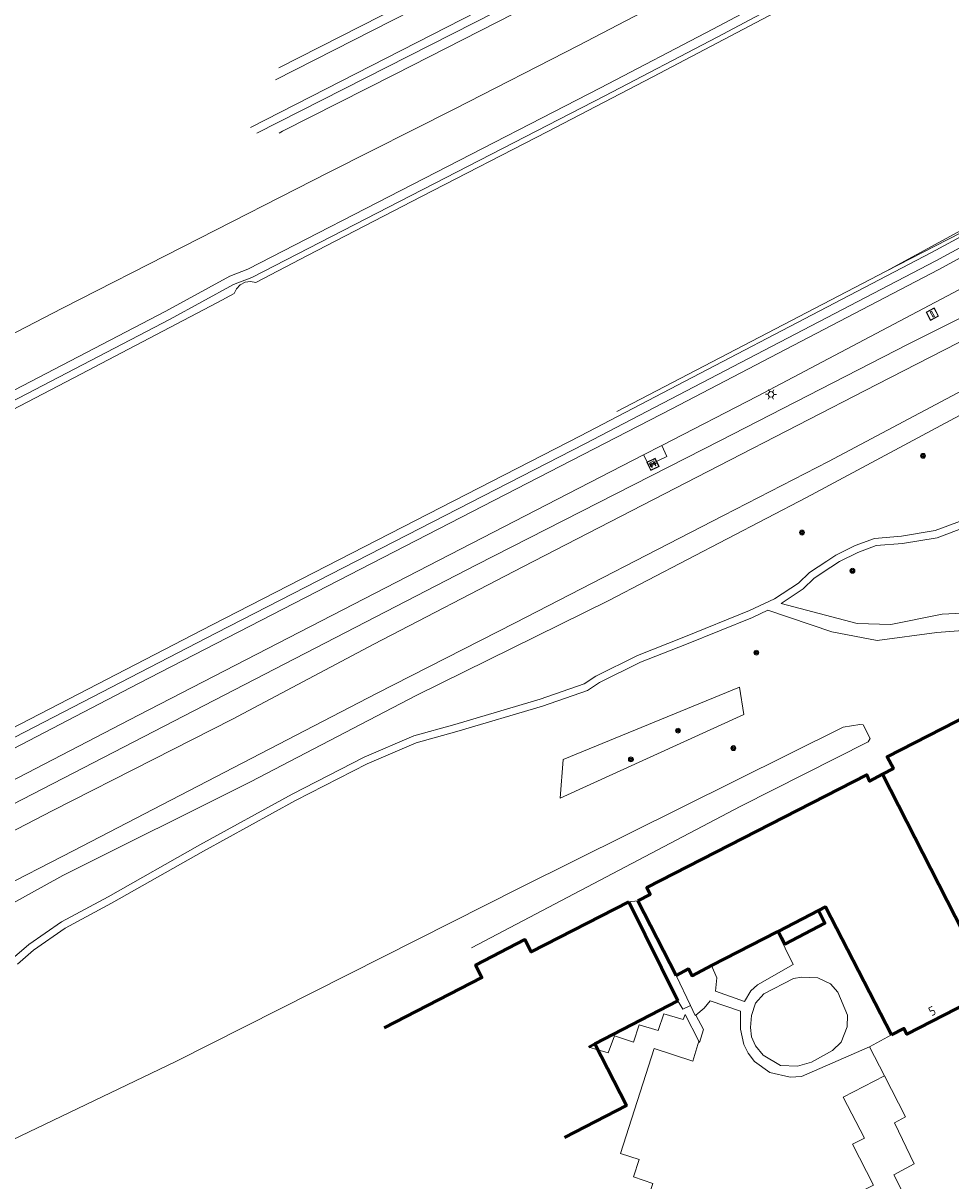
# Model space of a CAD drawing. Header units: metres. Extents: x 94279 to 96109, y 461866 to 463040.
# Tile 7 of 175: x 94487 to 94589, y 462273 to 462399. Entities that reach past the tile are written whole.
import ezdxf
from ezdxf.enums import TextEntityAlignment as Align

# ---------------------------------------------------------------- set-up
doc = ezdxf.new("R2010")
doc.units = ezdxf.units.M
doc.layers.get('0').update_dxf_attribs({"linetype": 'CONTINUOUS'})
for name, color, linetype, lineweight in [('B_BEBOUWINGSGRENS_0', 132, 'CONTINUOUS', 50), ('B_LUIFEL_1', 132, 'CONTINUOUS', 50), ('B_OVERBOUWLIJN_LIJN_1', 132, 'CONTINUOUS', 50), ('B_TUSSENMUUR_0', 132, 'CONTINUOUS', 50), ('G_GRENS_ALGEMEEN_0', 251, 'CONTINUOUS', 13), ('Q_BANK_0', 251, 'CONTINUOUS', 13), ('Q_BOOM_0', 251, 'CONTINUOUS', 13), ('Q_LICHTMAST_0', 251, 'CONTINUOUS', 13), ('Q_VERKEERSBORDPAAL_0', 251, 'CONTINUOUS', 13), ('T_CULTUURGRENS_0', 251, 'CONTINUOUS', 13), ('T_WALBESCHERMING_0', 251, 'CONTINUOUS', 13), ('V_WEGGRENS_0', 251, 'CONTINUOUS', 13), ('W_WALBESCHERMING_LIJN_0', 251, 'CONTINUOUS', 13), ('W_WATERGRENS_0', 251, 'CONTINUOUS', 13), ('Z_GBKN_HUISNUMMER_0', 251, 'CONTINUOUS', 13)]:
    doc.layers.add(name, color=color, linetype=linetype, lineweight=lineweight)
doc.styles.get("Standard").update_dxf_attribs({"font": 'isocp.shx'})

# ---------------------------------------------------------------- blocks, each defined once
blk = doc.blocks.new('Q_VERKEERSBORDPAAL')
for points in [[(-0.5, 0.5), (0.5, 0.5), (0.5, -0.5), (-0.5, -0.5)], [(-0.08, 0.33), (0.07, 0.33), (0.07, -0.33), (-0.08, -0.33)]]:
    blk.add_lwpolyline(points, close=True)
blk.add_lwpolyline([(-0.44, 0.46), (0.44, 0.46, -0.414214), (0.46, 0.44), (0.46, -0.44, -0.414214), (0.44, -0.46), (-0.44, -0.46, -0.414214), (-0.46, -0.44), (-0.46, 0.44), (-0.46, 0.44), (-0.46, 0.45), (-0.46, 0.45), (-0.46, 0.45), (-0.46, 0.45), (-0.46, 0.45), (-0.46, 0.45), (-0.46, 0.46), (-0.46, 0.46), (-0.46, 0.46), (-0.45, 0.46), (-0.45, 0.46), (-0.45, 0.46), (-0.45, 0.46), (-0.45, 0.46), (-0.45, 0.46), (-0.44, 0.46), (-0.44, 0.46)], format="xyb")
blk = doc.blocks.new('Q_BANK')
blk.add_lwpolyline([(-0.5, 0.5), (0.5, 0.5), (0.5, -0.5), (-0.5, -0.5)], close=True)
blk.add_lwpolyline([(-0.44, 0.46), (0.44, 0.46, -0.414214), (0.46, 0.44), (0.46, -0.44, -0.414214), (0.44, -0.46), (-0.44, -0.46, -0.414214), (-0.46, -0.44), (-0.46, 0.44), (-0.46, 0.44), (-0.46, 0.45), (-0.46, 0.45), (-0.46, 0.45), (-0.46, 0.45), (-0.46, 0.45), (-0.46, 0.45), (-0.46, 0.46), (-0.46, 0.46), (-0.46, 0.46), (-0.45, 0.46), (-0.45, 0.46), (-0.45, 0.46), (-0.45, 0.46), (-0.45, 0.46), (-0.45, 0.46), (-0.44, 0.46), (-0.44, 0.46)], format="xyb")
for points in [[(-0.27, 0.02), (-0.37, -0.08)], [(-0.18, 0.13), (-0.27, 0.13), (-0.27, 0.28)], [(-0.27, 0.28), (0.26, 0.28), (0.26, 0.13), (0.17, 0.13)], [(-0.18, 0.02), (-0.27, 0.02)], [(-0.27, 0.02), (-0.18, 0.02)], [(-0.18, 0.02), (-0.18, 0.13)], [(-0.18, 0.13), (-0.14, 0.13)], [(-0.14, 0.13), (-0.14, 0.02)], [(0.13, 0.13), (-0.14, 0.13)], [(0.13, 0.02), (-0.14, 0.02)], [(-0.14, 0.02), (0.13, 0.02)], [(0.13, 0.02), (-0.14, 0.02)], [(-0.14, 0.02), (0.13, 0.02)], [(-0.14, 0.02), (0.13, 0.02)], [(0.13, 0.02), (0.13, 0.13)], [(0.13, 0.13), (0.17, 0.13)], [(0.17, 0.13), (0.17, 0.02)], [(0.17, 0.02), (0.26, 0.02)], [(0.17, 0.02), (0.26, 0.02)], [(0.26, 0.02), (0.36, -0.08)], [(-0.24, -0.08), (-0.37, -0.08)], [(-0.19, -0.08), (-0.19, -0.27), (-0.24, -0.27), (-0.24, -0.08)], [(-0.24, -0.08), (-0.19, -0.08)], [(0.18, -0.08), (-0.19, -0.08)], [(0.23, -0.08), (0.23, -0.27), (0.18, -0.27), (0.18, -0.08)], [(0.18, -0.08), (0.23, -0.08)], [(0.36, -0.08), (0.23, -0.08)]]:
    blk.add_lwpolyline(points)
blk = doc.blocks.new('Q_LICHTMAST')
for points in [[(-0.26, 0.15), (-0.52, 0.3)], [(0, 0.3), (0, 0.6)], [(0.26, 0.15), (0.52, 0.3)], [(-0.26, -0.15), (-0.52, -0.3)], [(0, -0.3), (0, -0.6)], [(0.26, -0.15), (0.52, -0.3)]]:
    blk.add_lwpolyline(points)
blk.add_circle((0, 0), 0.3)
blk = doc.blocks.new('Q_BOOM')
for radius in [0.27, 0.18, 0.09]:
    blk.add_circle((0, 0), radius)

msp = doc.modelspace()

# ---------------------------------------------------------------- linework, layer by layer
at = {"layer": 'B_BEBOUWINGSGRENS_0'}
for p, q in [((94558.85, 462292.53), (94553.51, 462303.31)), ((94554.47, 462303.43), (94558.67, 462295.3)), ((94569.79, 462300.1), (94574.19, 462302.37)), ((94562.54, 462296.37), (94569.67, 462300.04)), ((94569.67, 462300.04), (94569.79, 462300.1))]:
    msp.add_line(p, q, dxfattribs=at)
for points in [[(94613.35, 462335.44), (94602.93, 462330.05), (94601.43, 462330.11), (94600.64, 462328.87), (94594.49, 462325.72), (94593.02, 462325.81), (94592.21, 462324.53), (94581.67, 462319.15), (94582.36, 462317.88), (94581.19, 462317.24)], [(94581.19, 462317.24), (94579.76, 462316.47), (94579.46, 462317.19), (94555.46, 462304.87), (94555.84, 462304.13), (94554.47, 462303.43)], [(94553.51, 462303.31), (94542.87, 462297.86), (94542.17, 462299.2), (94536.78, 462296.42), (94537.48, 462295.06), (94526.82, 462289.56)], [(94574.19, 462302.37), (94574.96, 462302.77), (94582.16, 462288.8)], [(94558.67, 462295.3), (94560.03, 462296), (94560.41, 462295.26), (94562.54, 462296.37)], [(94549.13, 462287.47), (94549.8, 462287.82), (94558.85, 462292.53)], [(94582.16, 462288.8), (94583.52, 462289.51), (94583.85, 462288.88), (94590.56, 462292.34)]]:
    msp.add_lwpolyline(points, dxfattribs=at)
at = {"layer": 'B_LUIFEL_1'}
msp.add_line((94569.79, 462300.1), (94569.79, 462300.1), dxfattribs=at)
for points in [[(94569.79, 462300.1), (94570.51, 462298.71), (94574.9, 462300.98), (94574.19, 462302.37)], [(94574.19, 462302.37), (94574.19, 462302.37), (94569.79, 462300.1)]]:
    msp.add_lwpolyline(points, dxfattribs=at)
at = {"layer": 'B_OVERBOUWLIJN_LIJN_1'}
msp.add_lwpolyline([(94549.8, 462287.82), (94553.24, 462281.09), (94546.48, 462277.63)], dxfattribs=at)
at = {"layer": 'B_TUSSENMUUR_0'}
msp.add_line((94581.19, 462317.24), (94589.98, 462300.02), dxfattribs=at)
at = {"layer": 'G_GRENS_ALGEMEEN_0'}
for p, q in [((94553.51, 462303.31), (94554.47, 462303.43)), ((94571.42, 462296.5), (94569.67, 462300.04)), ((94558.67, 462295.3), (94560.23, 462292.02))]:
    msp.add_line(p, q, dxfattribs=at)
for points in [[(94446.14, 462337.02), (94503.47, 462366.86), (94510.39, 462370.67), (94512.37, 462371.41), (94550.89, 462391.23), (94563.14, 462397.62), (94578.03, 462405.57), (94588.66, 462411.36), (94615.29, 462426.17), (94629.04, 462433.96), (94642.7, 462441.91), (94648.4, 462445.47), (94652.97, 462448.58), (94654.87, 462449.82), (94656.78, 462451.05), (94658.7, 462452.26), (94660.63, 462453.46), (94662.57, 462454.64), (94665.24, 462456.27), (94667.91, 462457.91), (94670.56, 462459.57), (94673.21, 462461.24), (94675.84, 462462.93), (94690.42, 462472.38)], [(94624.31, 462394.81), (94608.8, 462386.17), (94586.52, 462374.14), (94548.25, 462354.16), (94508.06, 462333.55), (94492.39, 462325.43), (94473.44, 462315.66)], [(94557.09, 462353.08), (94557.64, 462351.89), (94555.68, 462350.94), (94555.12, 462352.06)], [(94562.54, 462296.37), (94563.1, 462295.02), (94562.95, 462293.56), (94566.12, 462292.45), (94566.82, 462293.62), (94567.53, 462294.27), (94571.42, 462296.5)], [(94560.23, 462292.02), (94559.38, 462291.61), (94558.85, 462292.53)], [(94560.83, 462290.97), (94560.75, 462290.91), (94560.23, 462292.02)], [(94579.76, 462287.5), (94572.34, 462284.26), (94571.11, 462284.19), (94568.89, 462284.72), (94567.23, 462285.92), (94566.54, 462286.82), (94566.05, 462287.76), (94565.69, 462289.44), (94565.68, 462291.39), (94562.38, 462292.54), (94561.72, 462291.72), (94560.83, 462290.97)], [(94549.13, 462287.47), (94550.14, 462287.17), (94551.24, 462286.84), (94551.93, 462288.71), (94554, 462288.03), (94554.63, 462289.89), (94556.7, 462289.27), (94557.34, 462291.12), (94559.43, 462290.48), (94559.66, 462291.04), (94561.15, 462288.13)], [(94561.15, 462288.13), (94560.49, 462285.96), (94556.28, 462287.33)], [(94556.28, 462287.33), (94552.61, 462275.87), (94554.64, 462275.21), (94554.01, 462273.33), (94556.11, 462272.61), (94555.52, 462270.77), (94557.62, 462270.05), (94556.99, 462268.15), (94559.01, 462267.44)]]:
    msp.add_lwpolyline(points, dxfattribs=at)
at = {"layer": 'T_CULTUURGRENS_0'}
for points in [[(94809.32, 462583.77), (94779.66, 462559.94), (94753.58, 462540.05), (94740.71, 462530.77), (94705.38, 462506.11), (94697.8, 462500.82), (94692.56, 462497.16), (94652.01, 462470.53), (94627.26, 462455.61), (94585.91, 462431.96), (94542.15, 462407.96), (94515.33, 462394.29)], [(94446.14, 462337.02), (94445.6, 462337.86), (94503, 462367.74), (94509.97, 462371.58), (94511.96, 462372.33), (94550.43, 462392.12), (94562.67, 462398.5), (94577.56, 462406.45), (94588.18, 462412.24), (94614.8, 462427.04), (94628.54, 462434.83), (94642.18, 462442.77), (94647.85, 462446.31), (94652.42, 462449.41), (94657.21, 462452.5), (94662.05, 462455.5), (94668.7, 462459.59), (94675.3, 462463.77), (94689.87, 462473.21), (94698.65, 462479.01), (94709.14, 462486.1), (94730.44, 462500.82), (94744.38, 462510.71), (94768.34, 462528.47)], [(94624.31, 462394.81), (94624.79, 462393.94), (94609.28, 462385.29), (94586.99, 462373.25), (94548.7, 462353.27), (94508.51, 462332.66), (94492.85, 462324.55), (94473.9, 462314.77), (94450.02, 462302.46), (94429.49, 462291.74), (94409.38, 462281.32), (94389.95, 462271.25), (94384.65, 462268.75), (94378.54, 462265.68), (94374.12, 462263.38), (94317.34, 462233.94), (94290.1, 462218.51), (94279.54, 462212.84), (94279.06, 462213.72)], [(94599.68, 462362.6), (94599.72, 462363.43), (94597.32, 462368.45), (94596.59, 462369), (94595.97, 462369.25), (94594.78, 462369.21), (94593.56, 462368.93), (94583.98, 462364.14), (94563.49, 462353.63), (94536.88, 462340.08), (94480.76, 462311.1)], [(94446.74, 462280.8), (94447.48, 462281.78), (94448.42, 462282.74), (94449.75, 462283.76), (94460.58, 462289.72), (94478.47, 462298.85), (94491.75, 462306.19), (94512.22, 462316.4), (94530.31, 462325.84), (94551.26, 462336.14), (94572.87, 462347.44), (94593.11, 462358.27), (94598.44, 462361.6), (94599.23, 462362), (94599.52, 462362.27), (94599.68, 462362.6)], [(94566.05, 462323.74), (94565.59, 462326.74), (94546.33, 462318.83)], [(94546.33, 462318.83), (94546.01, 462314.63), (94566.05, 462323.74)], [(94536.33, 462298.31), (94565.71, 462313.76), (94579.62, 462320.77), (94579.85, 462321.13), (94579.08, 462322.61), (94578.7, 462322.68), (94576.89, 462322.39), (94541.7, 462304.87), (94504.08, 462285.89), (94478.2, 462273.49), (94427.07, 462246.48), (94379.75, 462221.76), (94370.63, 462217.74), (94370.36, 462217.25), (94370.57, 462216.74), (94371.28, 462214.84), (94371.75, 462214.91), (94403.81, 462231.29), (94434.06, 462246.58)], [(94561.15, 462288.13), (94561.22, 462287.99), (94561.64, 462289.38), (94560.83, 462290.97)]]:
    msp.add_lwpolyline(points, dxfattribs=at)
at = {"layer": 'T_WALBESCHERMING_0'}
for points in [[(94596.75, 462367.76), (94593.46, 462366.24), (94593.32, 462366.27), (94592.35, 462365.78), (94580.55, 462359.76), (94563.34, 462350.87), (94541.96, 462339.86), (94525.69, 462331.41), (94510.26, 462323.25), (94501.6, 462318.85), (94490.61, 462313.24), (94472.65, 462303.93), (94459.14, 462296.89), (94442.28, 462288.23), (94433.3, 462283.6)], [(94442.58, 462282.52), (94444.8, 462283.96), (94460.92, 462292.28), (94475.32, 462299.86), (94492.88, 462308.89), (94508.45, 462316.95), (94525.97, 462326.06), (94541.11, 462333.77), (94563.84, 462345.46), (94575.28, 462351.35), (94589.31, 462358.8), (94594.78, 462361.72)]]:
    msp.add_lwpolyline(points, dxfattribs=at)
at = {"layer": 'V_WEGGRENS_0'}
for p, q in [((94557.09, 462353.08), (94555.12, 462352.06)), ((94579.76, 462287.5), (94582.16, 462288.8)), ((94581.4, 462284.34), (94579.76, 462287.5))]:
    msp.add_line(p, q, dxfattribs=at)
for points in [[(94514.98, 462392.99), (94542.62, 462407.08), (94586.4, 462431.09), (94627.77, 462454.75), (94652.54, 462469.68), (94693.12, 462496.33), (94698.37, 462500), (94705.95, 462505.29)], [(94512.24, 462387.78), (94555.06, 462409.72), (94591.33, 462429.78), (94628.98, 462451.75), (94653.54, 462466.62), (94674.57, 462479.97), (94694.04, 462493.03)], [(94693.93, 462491.97), (94675.12, 462479.13), (94654.07, 462465.77), (94629.49, 462450.89), (94591.83, 462428.91), (94555.53, 462408.84), (94512.93, 462387.17)], [(94693.95, 462490.36), (94681.03, 462481.79), (94668.3, 462473.55), (94655.73, 462465.56), (94643.05, 462457.63), (94630.49, 462450.13), (94617.76, 462442.58), (94605.16, 462435.23), (94591.73, 462427.57), (94579.17, 462420.5), (94566.68, 462413.68), (94553.75, 462406.82), (94541.01, 462400.23), (94527.94, 462393.55), (94515.72, 462387.39), (94515.35, 462387.17)], [(94598.98, 462424.32), (94598.52, 462424.07), (94587.1, 462417.7), (94573.88, 462410.41), (94560.91, 462403.48), (94548.03, 462396.73), (94534.51, 462389.82), (94520.83, 462382.91), (94504.87, 462374.77), (94491.71, 462368.07), (94478.79, 462361.4), (94465.81, 462354.1), (94452.68, 462346.62), (94440.55, 462339.61)], [(94469.59, 462311.45), (94477.74, 462315.53), (94500, 462327.13), (94558.2, 462357.08), (94587.26, 462372.26), (94618.43, 462389.22), (94634, 462398.02), (94676.42, 462423.12), (94678.15, 462423.73), (94679.83, 462424.04), (94690.02, 462423.62)], [(94595.98, 462373.5), (94567.54, 462358.46), (94557.09, 462353.08)], [(94604.66, 462364.68), (94603.75, 462358.45), (94602.54, 462354.69), (94600.39, 462351.63), (94597.36, 462348.67), (94594.13, 462346.4), (94590.32, 462344.24), (94587.14, 462343.04), (94583.35, 462342.41), (94580.49, 462342.17), (94578.5, 462341.43), (94576.48, 462340.46), (94575.54, 462339.81), (94573.72, 462338.61), (94572.53, 462337.45), (94570.12, 462335.87), (94578.4, 462333.67), (94582.1, 462333.58), (94587.69, 462334.7), (94594.25, 462335.03), (94599.87, 462337.31), (94606.86, 462341.5), (94614.97, 462344.71)], [(94555.12, 462352.06), (94500, 462323.67), (94471, 462308.63)], [(94486.22, 462297.1), (94488.06, 462298.68), (94491.61, 462301.13), (94496.69, 462303.88), (94506.7, 462309.55), (94516.78, 462315.08), (94524.62, 462319.09), (94530.06, 462321.42), (94534.53, 462322.67), (94543.85, 462325.42), (94548.65, 462327.11), (94549.9, 462327.95), (94554.44, 462330.2), (94559.49, 462332.19), (94566.66, 462335.09), (94569.4, 462336.36), (94572.03, 462338.07), (94573.21, 462339.24), (94575.09, 462340.47), (94576.07, 462341.15), (94578.18, 462342.17), (94580.31, 462342.96), (94583.25, 462343.21), (94586.93, 462343.82), (94589.98, 462344.96)], [(94594.17, 462333.23), (94587.12, 462332.71), (94580.59, 462331.82), (94575.64, 462332.77), (94568.67, 462335.14), (94566.98, 462334.35), (94559.78, 462331.44), (94554.77, 462329.47), (94550.3, 462327.25), (94549.01, 462326.38), (94544.1, 462324.66), (94534.75, 462321.9), (94530.32, 462320.66), (94524.96, 462318.37), (94517.16, 462314.38), (94507.09, 462308.86), (94497.08, 462303.18), (94492.03, 462300.45), (94488.55, 462298.04), (94486.8, 462296.54)], [(94577.37, 462290.97), (94576.3, 462293.47), (94575.51, 462294.38), (94574.13, 462295.04), (94572.38, 462295.1), (94571.47, 462294.97), (94568.25, 462293.29), (94567.33, 462292.27), (94566.87, 462290.92), (94566.77, 462289.63), (94566.9, 462288.6), (94567.34, 462287.6), (94568.15, 462286.58), (94570.06, 462285.46), (94571.89, 462285.39), (94573.45, 462285.83), (94575.74, 462287.09), (94576.68, 462288.02), (94577.31, 462289.68), (94577.37, 462290.97)], [(94584.77, 462263.41), (94580.34, 462261.19), (94578.02, 462265.66), (94580.27, 462266.81), (94577.97, 462271.28), (94580.19, 462272.41), (94577.91, 462276.88), (94579.2, 462277.56), (94576.88, 462282.03), (94581.4, 462284.34)], [(94582.42, 462273.56), (94584.64, 462274.75), (94582.47, 462279.22), (94583.7, 462279.86), (94581.4, 462284.34)], [(94584.77, 462263.41), (94582.55, 462267.94), (94584.72, 462269.05), (94582.42, 462273.56)]]:
    msp.add_lwpolyline(points, dxfattribs=at)
at = {"layer": 'W_WALBESCHERMING_LIJN_0'}
msp.add_line((94581.59, 462372.12), (94552.2, 462356.82), dxfattribs=at)
msp.add_lwpolyline([(94594.92, 462379.39), (94595.11, 462379.06), (94581.59, 462372.12)], dxfattribs=at)
at = {"layer": 'W_WATERGRENS_0'}
msp.add_line((94581.59, 462372.12), (94594.92, 462379.39), dxfattribs=at)
msp.add_lwpolyline([(94575.83, 462403.69), (94556.13, 462393.32), (94544.58, 462387.3), (94530.9, 462380.27), (94518.47, 462373.82), (94512.81, 462370.87), (94512.23, 462370.98), (94511.65, 462370.9), (94511.12, 462370.62), (94510.71, 462370.2), (94510.47, 462369.66), (94508.63, 462368.71), (94493.73, 462360.87), (94483.71, 462355.66)], dxfattribs=at)

# ---------------------------------------------------------------- block references
at = {"layer": 'Q_BANK_0', "rotation": 25.91866467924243}
msp.add_blockref('Q_BANK', (94556.13, 462351.04), dxfattribs=at)
at = {"layer": 'Q_BOOM_0'}
for p, rotation in [((94585.6, 462351.97), 28.13003490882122), ((94572.4, 462343.6), 27.6210991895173), ((94577.9, 462339.43), 25.77725531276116), ((94567.42, 462330.5), 22.00152789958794), ((94558.87, 462321.99), 24.44201558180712), ((94564.91, 462320.09), 24.44201558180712), ((94553.73, 462318.86), 24.44201558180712)]:
    msp.add_blockref('Q_BOOM', p, dxfattribs=dict(at, rotation=rotation))
at = {"layer": 'Q_LICHTMAST_0', "rotation": 27.88180798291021}
msp.add_blockref('Q_LICHTMAST', (94569.01, 462358.67), dxfattribs=at)
at = {"layer": 'Q_VERKEERSBORDPAAL_0', "rotation": 27.88180798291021}
msp.add_blockref('Q_VERKEERSBORDPAAL', (94586.62, 462367.42), dxfattribs=at)

# ---------------------------------------------------------------- texts
at = {"layer": 'Z_GBKN_HUISNUMMER_0'}
msp.add_text('5', height=1, rotation=27, dxfattribs=at).set_placement((94586.6, 462291.42), align=Align.MIDDLE)

doc.saveas('drawing.dxf')
